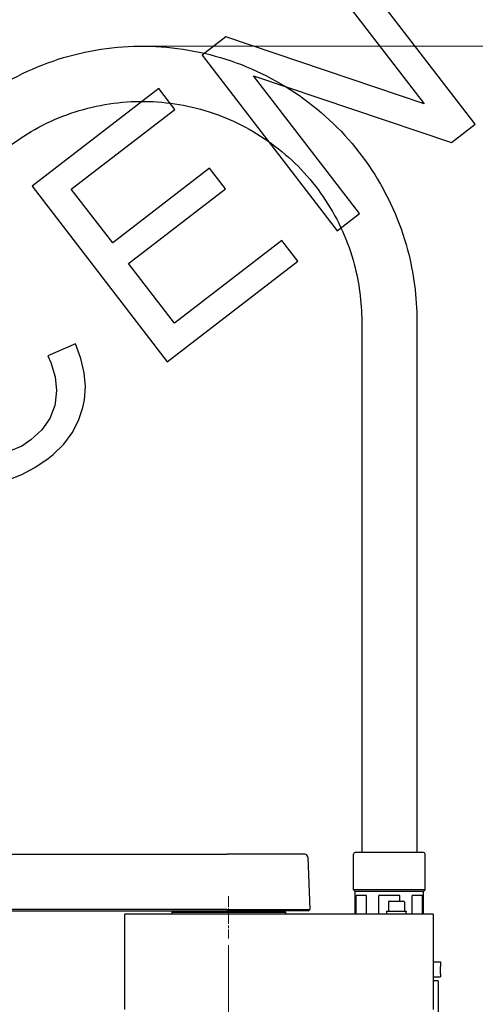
# Model space of a CAD drawing. Header units: millimetres. Extents: x 14 to 2347, y 26 to 1654.
# Tile 51 of 61: x 1237 to 1517, y 599 to 1204. Entities that reach past the tile are written whole.
import ezdxf

# ---------------------------------------------------------------- set-up
doc = ezdxf.new("R2010")
doc.units = ezdxf.units.MM
doc.header["$LTSCALE"] = 4
doc.linetypes.add('CHAIN', pattern=[0.3543, 0.2362, -0.0295, 0.0591, -0.0295])
doc.linetypes.add('LONG_DASH_DOTTED', pattern=[0.3001, 0.2362, -0.0295, 0.0049, -0.0295])
doc.layers.get('0').update_dxf_attribs({"lineweight": 25})
for name, color, linetype, lineweight in [('中心線(ISO)', 7, 'LONG_DASH_DOTTED', 9), ('可見邊線(ISO)', 7, 'Continuous', 30), ('標註(ISO)', 7, 'Continuous', 9)]:
    doc.layers.add(name, color=color, linetype=linetype, lineweight=lineweight)
doc.styles.add('temp', font='txt')
doc.dimstyles.new('工研院N500', dxfattribs={"dimscale": 4, "dimtxt": 3, "dimasz": 2.5, "dimexe": 1, "dimexo": 1, "dimgap": 0.762, "dimtad": 1, "dimdec": 3, "dimrnd": 1e-08, "dimdsep": 46, "dimtxsty": 'temp', "dimcen": 0.09, "dimdle": 10, "dimclrd": 1, "dimclre": 1, "dimclrt": 7, "dimazin": 2, "dimtfac": 0.666667, "dimtdec": 3, "dimtmove": 0, "dimatfit": 3, "dimfxl": 1, "dimtolj": 1, "dimlwd": 15, "dimlwe": 15, "dimarcsym": 0})

# ---------------------------------------------------------------- blocks, each defined once
blk = doc.blocks.new('圖框 A2')
at = {"color": 9, "true_color": 0xc0c0c0}
for p, q in [((379.34, 285.02), (358.54, 312.03)), ((355.13, 309.39), (371.46, 288.19)), ((340.95, 298.48), (337.29, 295.66)), ((371.46, 288.19), (340.95, 298.48)), ((337.29, 295.66), (358.09, 268.65)), ((361.51, 271.29), (345.18, 292.5)), ((345.18, 292.5), (375.69, 282.2)), ((330.61, 290.51), (311.11, 275.5)), ((333.07, 287.31), (330.61, 290.51)), ((317.14, 275.04), (333.07, 287.31)), ((375.69, 282.2), (379.34, 285.02)), ((338.44, 278.28), (323.51, 266.78)), ((340.88, 275.12), (338.44, 278.28)), ((311.11, 275.5), (331.91, 248.49)), ((323.51, 266.78), (317.14, 275.04)), ((325.94, 263.62), (340.88, 275.12)), ((358.09, 268.65), (361.51, 271.29)), ((349.58, 267.17), (333.03, 254.42)), ((352.03, 263.99), (349.58, 267.17)), ((333.03, 254.42), (325.94, 263.62)), ((331.91, 248.49), (352.03, 263.99)), ((317.81, 251.25), (313.54, 249.41)), ((318.63, 248.99), (317.81, 251.25)), ((313.54, 249.41), (313.98, 248.4)), ((319.14, 246.8), (318.63, 248.99)), ((313.98, 248.4), (314.64, 246.19)), ((314.64, 246.19), (314.88, 244.1)), ((319.32, 244.69), (319.14, 246.8)), ((314.88, 244.1), (314.68, 242.12)), ((319.19, 242.62), (319.32, 244.69)), ((318.94, 241.47), (319.19, 242.62)), ((314.6, 241.78), (313.81, 239.79)), ((314.68, 242.12), (314.6, 241.78)), ((318.25, 239.45), (318.94, 241.47)), ((313.81, 239.79), (312.59, 238.03)), ((317.28, 237.57), (318.25, 239.45)), ((312.59, 238.03), (310.93, 236.47)), ((310.93, 236.47), (309.52, 235.52)), ((315.97, 235.83), (317.28, 237.57)), ((309.52, 235.52), (307.52, 234.67)), ((314.36, 234.25), (315.97, 235.83)), ((311.54, 232.22), (313.58, 233.61)), ((313.58, 233.61), (314.36, 234.25)), ((309.54, 231.16), (311.54, 232.22)), ((307.57, 230.4), (309.54, 231.16))]:
    blk.add_line(p, q, dxfattribs=at)
blk = doc.blocks.new('*D40')
at = {"layer": 'Defpoints', "color": 0, "linetype": 'Continuous', "transparency": 16777216}
for p in [(1312.26, 1188.2), (1485.45, 494.04), (1648.88, 494.04)]:
    blk.add_point(p, dxfattribs=at)
at = {"layer": '標註(ISO)', "color": 1, "linetype": 'Continuous', "lineweight": 15, "transparency": 16777216}
for p, q in [((1316.26, 1188.2), (1652.88, 1188.2)), ((1648.88, 1178.2), (1648.88, 504.04)), ((1489.45, 494.04), (1652.88, 494.04))]:
    blk.add_line(p, q, dxfattribs=at)
at = {"layer": '標註(ISO)', "color": 1, "linetype": 'Continuous', "transparency": 16777216}
for points in [[(1647.22, 1178.2), (1650.55, 1178.2), (1648.88, 1188.2)], [(1647.22, 504.04), (1650.55, 504.04), (1648.88, 494.04)]]:
    blk.add_solid(points, dxfattribs=at)
at = {"layer": '標註(ISO)', "color": 7, "linetype": 'Continuous', "lineweight": 18, "transparency": 16777216, "insert": (1629.98, 823.73), "char_height": 12, "attachment_point": 1, "rotation": 90, "style": 'temp'}
blk.add_mtext('\\A1;\\f新細明體|b0|i0;\\H12.0000;(675)', dxfattribs=at)
blk = doc.blocks.new('_DotSmall')
at = {"color": 0, "linetype": 'ByBlock', "const_width": 0.5}
blk.add_lwpolyline([(-0.0625, 0, 1), (0.0625, 0, 1)], format="xyb", close=True, dxfattribs=at)
blk = doc.blocks.new('*D43')
at = {"layer": 'Defpoints', "color": 0, "linetype": 'Continuous', "transparency": 16777216}
for p in [(1165.45, 675.84), (1365.45, 639.04), (1365.45, 403.04)]:
    blk.add_point(p, dxfattribs=at)
at = {"layer": '標註(ISO)', "color": 1, "linetype": 'Continuous', "lineweight": 15, "transparency": 16777216}
for p, q in [((1165.45, 671.84), (1165.45, 399.04)), ((1365.45, 635.04), (1365.45, 399.04)), ((1165.45, 403.04), (1355.45, 403.04))]:
    blk.add_line(p, q, dxfattribs=at)
at = {"layer": '標註(ISO)', "color": 1, "linetype": 'Continuous', "transparency": 16777216}
blk.add_solid([(1355.45, 404.7), (1355.45, 401.37), (1365.45, 403.04)], dxfattribs=at)
at = {"layer": '標註(ISO)', "color": 1, "linetype": 'Continuous', "lineweight": 15, "transparency": 16777216, "xscale": 10, "yscale": 10, "zscale": 10, "rotation": 180}
blk.add_blockref('_DotSmall', (1165.45, 403.04), dxfattribs=at)
at = {"layer": '標註(ISO)', "color": 7, "linetype": 'Continuous', "lineweight": 18, "transparency": 16777216, "insert": (1253.37, 419.44), "char_height": 12, "attachment_point": 1, "style": 'temp'}
blk.add_mtext('\\A1;200', dxfattribs=at)
blk = doc.blocks.new('*D44')
at = {"layer": 'Defpoints', "color": 0, "linetype": 'Continuous', "transparency": 16777216}
for p in [(1047.21, 656.04), (1120.45, 656.04), (1301.45, 494.04)]:
    blk.add_point(p, dxfattribs=at)
at = {"layer": '標註(ISO)', "color": 1, "linetype": 'Continuous', "lineweight": 15, "transparency": 16777216}
for p, q in [((1116.45, 656.04), (1043.21, 656.04)), ((1047.21, 504.04), (1047.21, 656.04)), ((1297.45, 494.04), (1043.21, 494.04))]:
    blk.add_line(p, q, dxfattribs=at)
at = {"layer": '標註(ISO)', "color": 1, "linetype": 'Continuous', "transparency": 16777216}
blk.add_solid([(1045.54, 504.04), (1048.87, 504.04), (1047.21, 494.04)], dxfattribs=at)
at = {"layer": '標註(ISO)', "color": 1, "linetype": 'Continuous', "lineweight": 15, "transparency": 16777216, "xscale": 10, "yscale": 10, "zscale": 10, "rotation": 90}
blk.add_blockref('_DotSmall', (1047.21, 656.04), dxfattribs=at)
at = {"layer": '標註(ISO)', "color": 7, "linetype": 'Continuous', "lineweight": 18, "transparency": 16777216, "insert": (1030.64, 563.54), "char_height": 12, "attachment_point": 1, "rotation": 90, "style": 'temp'}
blk.add_mtext('\\A1;162', dxfattribs=at)
blk = doc.blocks.new('*D47')
at = {"layer": 'Defpoints', "color": 0, "linetype": 'Continuous', "transparency": 16777216}
for p in [(973.45, 618.54), (1006.82, 618.54), (1301.45, 494.04)]:
    blk.add_point(p, dxfattribs=at)
at = {"layer": '標註(ISO)', "color": 1, "linetype": 'Continuous', "lineweight": 15, "transparency": 16777216}
for p, q in [((977.45, 618.54), (1010.82, 618.54)), ((1006.82, 494.04), (1006.82, 608.54)), ((1297.45, 494.04), (1002.82, 494.04))]:
    blk.add_line(p, q, dxfattribs=at)
at = {"layer": '標註(ISO)', "color": 1, "linetype": 'Continuous', "transparency": 16777216}
blk.add_solid([(1005.15, 608.54), (1008.48, 608.54), (1006.82, 618.54)], dxfattribs=at)
at = {"layer": '標註(ISO)', "color": 1, "linetype": 'Continuous', "lineweight": 15, "transparency": 16777216, "xscale": 10, "yscale": 10, "zscale": 10, "rotation": 270}
blk.add_blockref('_DotSmall', (1006.82, 494.04), dxfattribs=at)
at = {"layer": '標註(ISO)', "color": 7, "linetype": 'Continuous', "lineweight": 18, "transparency": 16777216, "insert": (990.18, 538.88), "char_height": 12, "attachment_point": 1, "rotation": 90, "style": 'temp'}
blk.add_mtext('\\A1;124.5', dxfattribs=at)

msp = doc.modelspace()

# ---------------------------------------------------------------- linework, layer by layer
at = {"layer": '中心線(ISO)', "linetype": 'CHAIN', "ltscale": 7.278308}
msp.add_line((1365.45406, 665.23585), (1365.45406, 639.03585), dxfattribs=at)
at = {"layer": '可見邊線(ISO)'}
for p, q in [((1447.42365, 1019.03585), (1447.42365, 692.03585)), ((1481.42365, 1019.03585), (1481.42365, 692.03585)), ((1164.59713, 691.03585), (1364.51713, 691.03585)), ((1412.30046, 691.03585), (1364.51713, 691.03585)), ((1442.45406, 669.03585), (1442.45406, 691.03585)), ((1485.45406, 692.03585), (1443.45406, 692.03585)), ((1486.45406, 669.03585), (1486.45406, 691.03585)), ((1414.29924, 689.10565), (1415.41916, 657.03524)), ((1486.45406, 669.03585), (1442.45406, 669.03585)), ((1443.45406, 668.03585), (1442.45406, 669.03585)), ((1485.45406, 668.03585), (1443.45406, 668.03585)), ((1443.45406, 654.03585), (1443.45406, 668.03585)), ((1485.45406, 668.03585), (1486.45406, 669.03585)), ((1485.45406, 654.03585), (1485.45406, 668.03585)), ((1450.33512, 665.53585), (1443.93199, 665.53585)), ((1443.93199, 654.03585), (1443.93199, 665.53585)), ((1450.33512, 654.03585), (1450.33512, 665.53585)), ((1470.85719, 665.53585), (1458.05094, 665.53585)), ((1458.05094, 654.03585), (1458.05094, 665.53585)), ((1463.85406, 661.39585), (1463.85406, 655.99585)), ((1464.45406, 661.99585), (1473.25406, 661.99585)), ((1470.85719, 661.99585), (1470.85719, 665.53585)), ((1473.85406, 661.39585), (1473.85406, 655.99585)), ((1484.97613, 665.53585), (1478.57301, 665.53585)), ((1478.57301, 654.03585), (1478.57301, 665.53585)), ((1484.97613, 654.03585), (1484.97613, 665.53585)), ((1364.45476, 657.03524), (1164.53476, 657.03524)), ((1164.55406, 656.03585), (1364.47406, 656.03585)), ((1330.45406, 656.03585), (1330.45406, 655.83585)), ((1330.45406, 655.83585), (1400.45406, 655.83585)), ((1330.75406, 655.53585), (1330.45406, 655.83585)), ((1330.75406, 655.53585), (1330.45406, 655.23585)), ((1330.45406, 655.23585), (1400.45406, 655.23585)), ((1330.45406, 655.23585), (1330.45406, 654.03585)), ((1330.75406, 655.53585), (1400.15406, 655.53585)), ((1364.45476, 657.03524), (1415.41916, 657.03524)), ((1414.45406, 656.03585), (1364.47406, 656.03585)), ((1400.15406, 655.53585), (1400.45406, 655.83585)), ((1400.15406, 655.53585), (1400.45406, 655.23585)), ((1400.45406, 656.03585), (1400.45406, 655.83585)), ((1400.45406, 655.23585), (1400.45406, 654.03585)), ((1414.45406, 656.03585), (1415.41916, 657.03524)), ((1462.79406, 655.99585), (1474.88521, 655.99585)), ((1462.79406, 655.99585), (1462.79406, 654.03585)), ((1474.88521, 655.99585), (1474.91323, 655.99585)), ((1474.91323, 655.99585), (1474.91406, 655.99585)), ((1474.91406, 655.99585), (1474.91406, 655.42532)), ((1491.45406, 654.03585), (1301.45406, 654.03585)), ((1301.45406, 651.03585), (1301.45406, 654.03585)), ((1301.45406, 595.39382), (1301.45406, 651.03585)), ((1491.45406, 654.03585), (1491.45406, 651.03585)), ((1491.45406, 651.03585), (1491.45406, 595.39382)), ((1491.45406, 624.65585), (1496.05406, 624.65585)), ((1496.05406, 624.65585), (1496.05406, 621.8391)), ((1496.05406, 617.3991), (1496.05406, 621.8391)), ((1491.45406, 615.41585), (1496.05406, 615.41585)), ((1494.45406, 613.03585), (1491.45406, 613.03585)), ((1494.45406, 613.03585), (1494.45406, 610.53585)), ((1496.05406, 617.3991), (1496.05406, 615.41585)), ((1494.45406, 610.53585), (1494.45406, 588.03585))]:
    msp.add_line(p, q, dxfattribs=at)
for centre, radius, start, end in [((1412.30046, 689.03585), 2, 2, 90), ((1443.45406, 691.03585), 1, 90, 180), ((1485.45406, 691.03585), 1, 0, 90), ((1464.45406, 661.39585), 0.6, 90, 180), ((1473.25406, 661.39585), 0.6, 0, 90)]:
    msp.add_arc(centre, radius, start, end, dxfattribs=at)
for centre, start_param, end_param in [((1468.85406, 652.64639), 1.611236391, 1.668410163), ((1468.85406, 655.42532), 1.530356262, 1.587397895)]:
    msp.add_ellipse(centre, major_axis=(0, -34.36797), ratio=0.176326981, start_param=start_param, end_param=end_param, dxfattribs=at)
for points, knots in [([(1143.0877, 1019.03585), (1143.0877, 1037.08044), (1145.99922, 1055.12189), (1157.35166, 1089.37901), (1165.79062, 1105.58873), (1187.3429, 1134.5357), (1200.45249, 1147.26792), (1230.01643, 1167.96578), (1246.46565, 1175.92782), (1281.03964, 1186.27514), (1299.15841, 1188.65861), (1335.23219, 1187.60483), (1353.18093, 1184.16775), (1387.09195, 1171.81985), (1403.04834, 1162.91118), (1431.35364, 1140.52284), (1443.69764, 1127.04707), (1463.52342, 1096.89136), (1471.00176, 1080.21667), (1479.48334, 1048.53678), (1481.42365, 1033.78689), (1481.42365, 1019.03585)], [4.71238898, 4.71238898, 4.71238898, 4.71238898, 5.032388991, 5.032388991, 5.352388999, 5.352388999, 5.672389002, 5.672389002, 5.992388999, 5.992388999, 6.31238899, 6.31238899, 6.632388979, 6.632388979, 6.952388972, 6.952388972, 7.272388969, 7.272388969, 7.592388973, 7.592388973, 7.853981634, 7.853981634, 7.853981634, 7.853981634]), ([(1177.0877, 1019.03585), (1177.0877, 1033.45377), (1179.41405, 1047.86919), (1188.48484, 1075.24119), (1195.2277, 1088.19301), (1212.44833, 1111.32212), (1222.9231, 1121.49537), (1246.54517, 1138.0333), (1259.68836, 1144.3951), (1287.31355, 1152.66278), (1301.79074, 1154.56721), (1330.61428, 1153.72522), (1344.95562, 1150.97894), (1372.05108, 1141.11277), (1384.80049, 1133.99459), (1407.4169, 1116.10594), (1417.27995, 1105.33858), (1433.12108, 1081.24368), (1439.09639, 1067.92033), (1445.87331, 1042.60757), (1447.42365, 1030.82217), (1447.42365, 1019.03585)], [4.71238898, 4.71238898, 4.71238898, 4.71238898, 5.032388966, 5.032388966, 5.352388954, 5.352388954, 5.67238895, 5.67238895, 5.992388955, 5.992388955, 6.312388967, 6.312388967, 6.632388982, 6.632388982, 6.952388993, 6.952388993, 7.272388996, 7.272388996, 7.59238899, 7.59238899, 7.853981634, 7.853981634, 7.853981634, 7.853981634])]:
    msp.add_open_spline(points, degree=3, knots=knots, dxfattribs=at)

# ---------------------------------------------------------------- block references
at = {"xscale": 4, "yscale": 4, "zscale": 4}
msp.add_blockref('圖框 A2', (0, 0), dxfattribs=at)

# ---------------------------------------------------------------- dimensions: what is measured, and where the dimension line sits
at = {"layer": '標註(ISO)', "color": 1, "linetype": 'Continuous', "lineweight": 18, "true_color": 0xff0000}
dim = msp.add_linear_dim(base=(1648.88388, 494.03585), p1=(1312.25567, 1188.20054), p2=(1485.45406, 494.03585), angle=270, text='\\f新細明體|b0|i0;\\H12.0000;(<>)', dimstyle='工研院N500', override={"dimgap": 0.762, "dimdec": 3, "dimlfac": 0.972392, "dimtol": 0, "dimlim": 0, "dimtp": 0, "dimtm": 0, "dimtdec": 3, "dimtofl": 0, "dimatfit": 1}, dxfattribs=at)
dim.commit()
dim.dimension.update_dxf_attribs({"geometry": '*D40', "text_midpoint": (1648.88388, 841.1182), "dimtype": 160})
for base, p1, p2, angle, override, picture, middle in [((1365.45406, 403.03585), (1165.45406, 675.83585), (1365.45406, 639.03585), 180, {"dimgap": 0.762, "dimdec": 3, "dimblk1": 'DotSmall', "dimsah": 1, "dimdle": 0, "dimtol": 0, "dimlim": 0, "dimtp": 0, "dimtm": 0, "dimtdec": 3, "dimtofl": 0, "dimatfit": 1}, '*D43', (1265.49406, 403.03585)), ((1047.20716, 656.03585), (1301.45406, 494.03585), (1120.45406, 656.03585), 90, {"dimgap": 0.762, "dimdec": 3, "dimblk2": 'DotSmall', "dimsah": 1, "dimdle": 0, "dimtol": 0, "dimlim": 0, "dimtp": 0, "dimtm": 0, "dimtdec": 3, "dimtofl": 0, "dimatfit": 1}, '*D44', (1047.20716, 574.99585)), ((1006.81501, 618.53585), (1301.45406, 494.03585), (973.45406, 618.53585), 90, {"dimgap": 0.762, "dimdec": 3, "dimblk1": 'DotSmall', "dimsah": 1, "dimdle": 0, "dimtol": 0, "dimlim": 0, "dimtp": 0, "dimtm": 0, "dimtdec": 3, "dimtofl": 0, "dimatfit": 1}, '*D47', (1006.81501, 556.32585))]:
    dim = msp.add_linear_dim(base=base, p1=p1, p2=p2, angle=angle, dimstyle='工研院N500', override=override, dxfattribs=at)
    dim.commit()
    dim.dimension.update_dxf_attribs({"geometry": picture, "text_midpoint": middle, "dimtype": 160})

doc.saveas('drawing.dxf')
